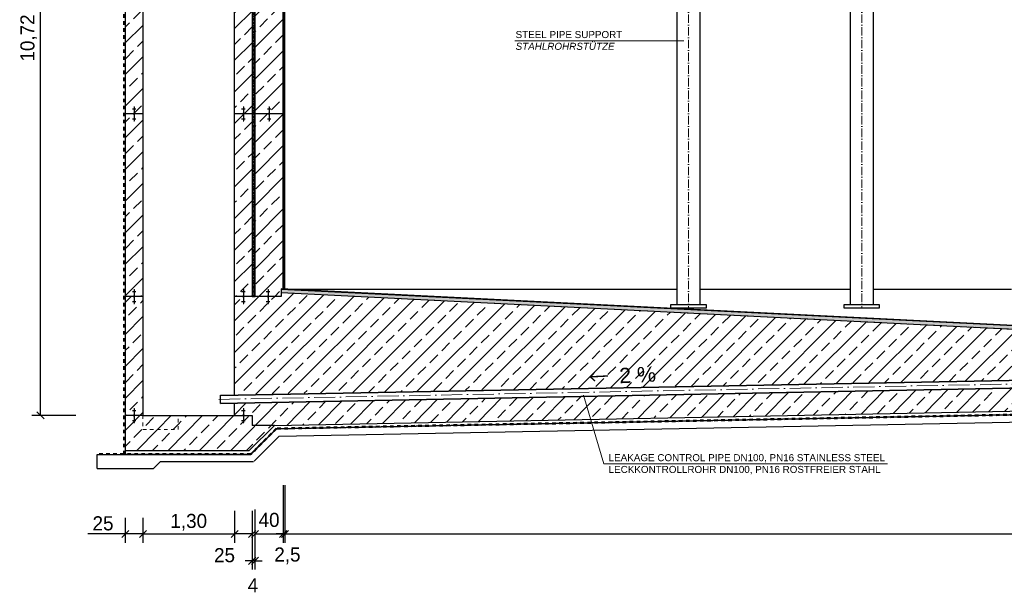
# Model space of a CAD drawing. Header units: millimetres. Extents: x -3395 to 5934498, y -177084 to 63013.
# Tile 30 of 256: x 22126 to 36096, y -50210 to -42050. Entities that reach past the tile are written whole.
import ezdxf

# ---------------------------------------------------------------- set-up
doc = ezdxf.new("R2010")
doc.units = ezdxf.units.MM
doc.linetypes.add('ACAD_ISO10W100', pattern=[18, 12, -3, 0, -3])
doc.linetypes.add('JIS_02_1.0', pattern=[2, 1, -1])
doc.layers.add('Bemaßung', color=7, linetype='Continuous', lineweight=9)
doc.layers.add('Beschriftung', color=7, linetype='Continuous', lineweight=9)
doc.styles.add('LBB3.5M1000', font='isocp.shx', dxfattribs={"height": 3.5})
doc.dimstyles.new('DIN', dxfattribs={"dimtxt": 2.5, "dimasz": 2.5, "dimexe": 1.25, "dimexo": 0.625, "dimtad": 1, "dimtih": 1, "dimdec": 4, "dimdsep": 46, "dimlunit": 6, "dimtxsty": 'Standard', "dimcen": 2.5, "dimadec": 0, "dimazin": 0, "dimtfac": 1, "dimtdec": 4, "dimtmove": 0, "dimatfit": 3, "dimfxl": 0, "dimtvp": 1, "dimtolj": 1, "dimtzin": 0, "dimarcsym": 0})
pattern_1 = [(45, (123584.55, 0), (-224.5064, 224.5064), []), (45, (123809.06, 0), (-224.5064, 224.5064), [158.75, -79.375])]
pattern_2 = [(45.645, (27336.25, -37728.7), (-227.019, 221.965), []), (45.645, (27560.74, -37726.18), (-227.019, 221.965), [158.75, -79.375])]

# ---------------------------------------------------------------- blocks, each defined once
blk = doc.blocks.new('_Oblique')
at = {"color": 0, "linetype": 'ByBlock', "lineweight": -2}
blk.add_line((-0.5, -0.5), (0.5, 0.5), dxfattribs=at)
blk = doc.blocks.new('*D113')
at = {"layer": 'Bemaßung', "color": 0, "lineweight": -2, "transparency": 16777216}
for p, q in [((22924, -36950), (22296, -36950)), ((22421, -47670), (22421, -36950)), ((22924, -47670), (22296, -47670))]:
    blk.add_line(p, q, dxfattribs=at)
at = {"layer": 'DEFPOINTS', "color": 0, "transparency": 16777216}
for p in [(22421, -36950), (23624, -36950), (23624, -47670)]:
    blk.add_point(p, dxfattribs=at)
at = {"layer": 'Bemaßung', "color": 0, "lineweight": -2, "transparency": 16777216, "xscale": 100, "yscale": 100, "zscale": 100}
for p, rotation in [((22421, -36950), 90), ((22421, -47670), 270)]:
    blk.add_blockref('_Oblique', p, dxfattribs=dict(at, rotation=rotation))
at = {"layer": 'Bemaßung', "color": 0, "transparency": 16777216, "insert": (22254, -42310), "char_height": 200, "attachment_point": 5, "rotation": 90}
blk.add_mtext('\\A1;10,72', dxfattribs=at)
blk = doc.blocks.new('*D114')
at = {"layer": 'Bemaßung', "color": 0, "lineweight": -2, "transparency": 16777216}
for p, q in [((25174, -49024), (25174, -49478)), ((23874, -49124), (23874, -49478)), ((23874, -49353), (25174, -49353))]:
    blk.add_line(p, q, dxfattribs=at)
at = {"layer": 'DEFPOINTS', "color": 0, "transparency": 16777216}
for p in [(25174, -48324), (23874, -48424), (25174, -49353)]:
    blk.add_point(p, dxfattribs=at)
at = {"layer": 'Bemaßung', "color": 0, "lineweight": -2, "transparency": 16777216, "xscale": 100, "yscale": 100, "zscale": 100, "rotation": 180}
blk.add_blockref('_Oblique', (23874, -49353), dxfattribs=at)
at = {"layer": 'Bemaßung', "color": 0, "lineweight": -2, "transparency": 16777216, "xscale": 100, "yscale": 100, "zscale": 100}
blk.add_blockref('_Oblique', (25174, -49353), dxfattribs=at)
at = {"layer": 'Bemaßung', "color": 0, "transparency": 16777216, "insert": (24524, -49186), "char_height": 200, "attachment_point": 5}
blk.add_mtext('\\A1;1,30', dxfattribs=at)
blk = doc.blocks.new('*D115')
at = {"layer": 'Bemaßung', "color": 0, "lineweight": -2, "transparency": 16777216}
for p, q in [((25424, -49024), (25424, -49859)), ((25464, -49005), (25464, -49859)), ((25424, -49734), (25324, -49734)), ((25464, -49734), (25424, -49734)), ((25464, -49734), (25564, -49734))]:
    blk.add_line(p, q, dxfattribs=at)
at = {"layer": 'DEFPOINTS', "color": 0, "transparency": 16777216}
for p in [(25424, -48324), (25464, -48305), (25424, -49734)]:
    blk.add_point(p, dxfattribs=at)
at = {"layer": 'Bemaßung', "color": 0, "lineweight": -2, "transparency": 16777216, "xscale": 100, "yscale": 100, "zscale": 100}
blk.add_blockref('_Oblique', (25424, -49734), dxfattribs=at)
at = {"layer": 'Bemaßung', "color": 0, "lineweight": -2, "transparency": 16777216, "xscale": 100, "yscale": 100, "zscale": 100, "rotation": 180}
blk.add_blockref('_Oblique', (25464, -49734), dxfattribs=at)
at = {"layer": 'Bemaßung', "color": 0, "transparency": 16777216, "insert": (25435, -50081), "char_height": 200, "attachment_point": 5}
blk.add_mtext('\\A1;4', dxfattribs=at)
blk = doc.blocks.new('*D116')
at = {"layer": 'Bemaßung', "color": 0, "lineweight": -2, "transparency": 16777216}
for p, q in [((55689, -47361), (55689, -49478)), ((25889, -48662), (25889, -49478)), ((25889, -49353), (55689, -49353))]:
    blk.add_line(p, q, dxfattribs=at)
at = {"layer": 'DEFPOINTS', "color": 0, "transparency": 16777216}
for p in [(55689, -46661), (25889, -47962), (55689, -49353)]:
    blk.add_point(p, dxfattribs=at)
at = {"layer": 'Bemaßung', "color": 0, "lineweight": -2, "transparency": 16777216, "xscale": 100, "yscale": 100, "zscale": 100, "rotation": 180}
blk.add_blockref('_Oblique', (25889, -49353), dxfattribs=at)
at = {"layer": 'Bemaßung', "color": 0, "lineweight": -2, "transparency": 16777216, "xscale": 100, "yscale": 100, "zscale": 100}
blk.add_blockref('_Oblique', (55689, -49353), dxfattribs=at)
at = {"layer": 'Bemaßung', "color": 0, "transparency": 16777216, "insert": (40789, -49186), "char_height": 200, "attachment_point": 5}
blk.add_mtext('\\A1;LI %%c 29,80', dxfattribs=at)
blk = doc.blocks.new('*D707')
at = {"layer": 'Bemaßung', "color": 0, "lineweight": -2, "transparency": 16777216}
for p, q in [((25174, -49024), (25174, -49478)), ((25424, -49024), (25424, -49478)), ((25424, -49353), (25174, -49353))]:
    blk.add_line(p, q, dxfattribs=at)
at = {"layer": 'DEFPOINTS', "color": 0, "transparency": 16777216}
for p in [(25174, -48324), (25424, -48324), (25174, -49353)]:
    blk.add_point(p, dxfattribs=at)
at = {"layer": 'Bemaßung', "color": 0, "lineweight": -2, "transparency": 16777216, "xscale": 100, "yscale": 100, "zscale": 100, "rotation": 180}
blk.add_blockref('_Oblique', (25174, -49353), dxfattribs=at)
at = {"layer": 'Bemaßung', "color": 0, "lineweight": -2, "transparency": 16777216, "xscale": 100, "yscale": 100, "zscale": 100}
blk.add_blockref('_Oblique', (25424, -49353), dxfattribs=at)
at = {"layer": 'Bemaßung', "color": 0, "transparency": 16777216, "insert": (25032, -49655), "char_height": 200, "attachment_point": 5}
blk.add_mtext('\\A1;25', dxfattribs=at)
blk = doc.blocks.new('*D708')
at = {"layer": 'Bemaßung', "color": 0, "lineweight": -2, "transparency": 16777216}
for p, q in [((23624, -49124), (23624, -49478)), ((23874, -49124), (23874, -49478)), ((23624, -49353), (23091, -49353)), ((23874, -49353), (23624, -49353))]:
    blk.add_line(p, q, dxfattribs=at)
at = {"layer": 'DEFPOINTS', "color": 0, "transparency": 16777216}
for p in [(23624, -48424), (23874, -48424), (23874, -49353)]:
    blk.add_point(p, dxfattribs=at)
at = {"layer": 'Bemaßung', "color": 0, "lineweight": -2, "transparency": 16777216, "xscale": 100, "yscale": 100, "zscale": 100, "rotation": 180}
blk.add_blockref('_Oblique', (23624, -49353), dxfattribs=at)
at = {"layer": 'Bemaßung', "color": 0, "lineweight": -2, "transparency": 16777216, "xscale": 100, "yscale": 100, "zscale": 100}
blk.add_blockref('_Oblique', (23874, -49353), dxfattribs=at)
at = {"layer": 'Bemaßung', "color": 0, "transparency": 16777216, "insert": (23308, -49203), "char_height": 200, "attachment_point": 5}
blk.add_mtext('\\A1;25', dxfattribs=at)
blk = doc.blocks.new('*D709')
at = {"layer": 'Bemaßung', "color": 0, "lineweight": -2, "transparency": 16777216}
for p, q in [((25864, -48662), (25864, -49478)), ((25889, -48662), (25889, -49478)), ((25864, -49353), (25764, -49353)), ((25889, -49353), (25864, -49353)), ((25889, -49353), (25989, -49353))]:
    blk.add_line(p, q, dxfattribs=at)
at = {"layer": 'DEFPOINTS', "color": 0, "transparency": 16777216}
for p in [(25864, -47962), (25889, -47962), (25864, -49353)]:
    blk.add_point(p, dxfattribs=at)
at = {"layer": 'Bemaßung', "color": 0, "lineweight": -2, "transparency": 16777216, "xscale": 100, "yscale": 100, "zscale": 100}
blk.add_blockref('_Oblique', (25864, -49353), dxfattribs=at)
at = {"layer": 'Bemaßung', "color": 0, "lineweight": -2, "transparency": 16777216, "xscale": 100, "yscale": 100, "zscale": 100, "rotation": 180}
blk.add_blockref('_Oblique', (25889, -49353), dxfattribs=at)
at = {"layer": 'Bemaßung', "color": 0, "transparency": 16777216, "insert": (25924, -49663), "char_height": 200, "attachment_point": 5}
blk.add_mtext('\\A1;2,5', dxfattribs=at)
blk = doc.blocks.new('*D710')
at = {"layer": 'Bemaßung', "color": 0, "lineweight": -2, "transparency": 16777216}
for p, q in [((25864, -48662), (25864, -49478)), ((25464, -49005), (25464, -49478)), ((25464, -49353), (25864, -49353))]:
    blk.add_line(p, q, dxfattribs=at)
at = {"layer": 'DEFPOINTS', "color": 0, "transparency": 16777216}
for p in [(25864, -47962), (25464, -48305), (25864, -49353)]:
    blk.add_point(p, dxfattribs=at)
at = {"layer": 'Bemaßung', "color": 0, "lineweight": -2, "transparency": 16777216, "xscale": 100, "yscale": 100, "zscale": 100, "rotation": 180}
blk.add_blockref('_Oblique', (25464, -49353), dxfattribs=at)
at = {"layer": 'Bemaßung', "color": 0, "lineweight": -2, "transparency": 16777216, "xscale": 100, "yscale": 100, "zscale": 100}
blk.add_blockref('_Oblique', (25864, -49353), dxfattribs=at)
at = {"layer": 'Bemaßung', "color": 0, "transparency": 16777216, "insert": (25664, -49154), "char_height": 200, "attachment_point": 5}
blk.add_mtext('\\A1;40', dxfattribs=at)

msp = doc.modelspace()

# ---------------------------------------------------------------- hatches: boundary and pattern name
at = {"lineweight": 13}
h = msp.add_hatch(dxfattribs=at)
h.set_pattern_fill('ANSI33', color=256, scale=50, style=0)
h.paths.add_polyline_path([(25424.44271, -37394.77774), (25174.44271, -37394.77774), (25174.44271, -45980.15019), (25294.44362, -45980.15019), (25293.48777, -45980.15019), (25303.48594, -45980.15019), (25304.44179, -45980.15019), (25424.44271, -45980.15019)])
at = {"lineweight": 5}
h = msp.add_hatch(dxfattribs=at)
h.set_pattern_fill('NET3', color=0, scale=10)
h.paths.add_polyline_path([(25464.44271, -38199.77774), (25424.44271, -38199.77774), (25424.44271, -45980.15019), (25464.44271, -45980.15019)])
at = {"lineweight": 13}
h = msp.add_hatch(dxfattribs=at)
h.set_pattern_fill('ANSI33', color=256, scale=50, style=0)
edge = h.paths.add_edge_path()
edge.add_line((23874.44271, -38549.77774), (23759.79524, -38549.77774))
edge.add_arc((23749.44271, -38549.77774), 10.35253, -180, 0, ccw=False)
edge.add_line((23739.09017, -38549.77774), (23624.44271, -38549.77774))
edge.add_line((23624.44271, -38549.77774), (23624.44271, -45980.15019))
edge.add_line((23624.44271, -45980.15019), (23739.09017, -45980.15019))
edge.add_arc((23749.44271, -45980.15019), 10.35253, 0, 180, ccw=False)
edge.add_line((23759.79524, -45980.15019), (23874.44271, -45980.15019))
edge.add_line((23874.44271, -45980.15019), (23874.44271, -38549.77774))
h.paths.add_polyline_path([(23749.44271, -45908.65615), (23749.44271, -45905.13625), (23744.44271, -45905.13625), (23724.44271, -45908.65615)], flags=16)
h.paths.add_polyline_path([(23744.44271, -38642.39121), (23749.44271, -38642.39121), (23749.44271, -38638.8713), (23744.44271, -38638.8713)], flags=16)
h = msp.add_hatch(dxfattribs=at)
h.set_pattern_fill('ANSI33', color=256, scale=50, style=0)
h.set_pattern_definition(pattern_1)
edge = h.paths.add_edge_path()
edge.add_line((25864.44271, -38549.77774), (25464.44271, -38549.77774))
edge.add_line((25464.44271, -38549.77774), (25464.44271, -45980.15019))
edge.add_line((25464.44271, -45980.15019), (25639.09017, -45980.15019))
edge.add_arc((25649.44271, -45980.15019), 10.35253, 0, 180, ccw=False)
edge.add_line((25659.79524, -45980.15019), (25835.44271, -45980.15019))
edge.add_line((25835.44271, -45980.15019), (25835.44271, -45872.07774))
edge.add_line((25835.44271, -45872.07774), (25864.44271, -45873.52774))
edge.add_line((25864.44271, -45873.52774), (25864.44271, -38549.77774))
h.paths.add_polyline_path([(25649.44271, -45908.65615), (25649.44271, -45905.13625), (25644.44271, -45905.13625), (25624.44271, -45908.65615)], flags=16)
h = msp.add_hatch(dxfattribs=at)
h.set_pattern_fill('ANSI33', color=256, scale=50, style=0)
h.set_pattern_definition(pattern_1)
h.paths.add_polyline_path([(25674.44271, -46051.64424), (25649.44271, -46051.64424), (25649.44271, -46055.16414), (25654.44271, -46055.16414)], flags=16)
edge = h.paths.add_edge_path()
edge.add_line((25174.44271, -47374.12393), (38950.63321, -47113.9751))
edge.add_arc((39735.16349, -47266.23479), 799.1688, 123.892191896, 169.016718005, ccw=False)
edge.add_line((39289.5214, -46602.85413), (25835.44271, -45930.15019))
edge.add_line((25835.44271, -45930.15019), (25835.44271, -45980.15019))
edge.add_line((25835.44271, -45980.15019), (25659.79524, -45980.15019))
edge.add_arc((25649.44271, -45980.15019), 10.35253, -180, 0, ccw=False)
edge.add_line((25639.09017, -45980.15019), (25174.44271, -45980.15019))
edge.add_line((25174.44271, -45980.15019), (25174.44271, -47374.12393))
h = msp.add_hatch(dxfattribs=at)
h.set_pattern_fill('ANSI33', color=256, scale=50, style=0)
h.set_pattern_definition(pattern_2)
edge = h.paths.add_edge_path()
edge.add_line((25740.68031, -47810.64692), (25988.16088, -47805.87301))
edge.add_line((25988.16088, -47805.87301), (26036.38445, -47804.94278))
edge.add_line((26036.38445, -47804.94278), (30225.27462, -47724.13902))
edge.add_line((30225.27462, -47724.13902), (30128.30526, -47398.47921))
edge.add_line((30128.30526, -47398.47921), (25174.44271, -47494.0393))
edge.add_line((25174.44271, -47494.0393), (25174.44271, -47669.77774))
edge.add_line((25174.44271, -47669.77774), (24374.44271, -47669.77774))
edge.add_line((24374.44271, -47669.77774), (24374.44271, -47869.77774))
edge.add_line((24374.44271, -47869.77774), (23874.44271, -47869.77774))
edge.add_line((23874.44271, -47869.77774), (23874.44271, -47669.77774))
edge.add_line((23874.44271, -47669.77774), (23874.44271, -45980.15019))
edge.add_line((23874.44271, -45980.15019), (23759.79524, -45980.15019))
edge.add_arc((23749.44271, -45980.15019), 10.35253, -180, 0, ccw=False)
edge.add_line((23739.09017, -45980.15019), (23624.44271, -45980.15019))
edge.add_line((23624.44271, -45980.15019), (23624.44271, -48169.77774))
edge.add_line((23624.44271, -48169.77774), (25381.54949, -48169.77774))
edge.add_line((25381.54949, -48169.77774), (25740.68031, -47810.64692))
h.paths.add_polyline_path([(23749.44271, -46051.64424), (23749.44271, -46055.16414), (23754.44271, -46055.16414), (23774.44271, -46051.64424)], flags=16)
h = msp.add_hatch(dxfattribs=at)
h.set_pattern_fill('ANSI33', color=256, scale=50, style=0)
h.set_pattern_definition(pattern_2)
h.paths.add_polyline_path([(38936.88315, -47228.5616), (30128.30526, -47398.47921), (30225.27462, -47724.13902), (38990.01471, -47555.06705, -0.1046151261)])
h = msp.add_hatch(dxfattribs=at)
h.set_pattern_fill('ANSI33', color=256, scale=50, style=0)
h.set_pattern_definition(pattern_2)
h.paths.add_polyline_path([(24374.44271, -47669.77774), (23874.44271, -47669.77774), (23874.44271, -47869.77774), (24374.44271, -47869.77774)])
at = {"layer": 'Bemaßung', "lineweight": 9}
h = msp.add_hatch(dxfattribs=at)
h.set_pattern_fill('ANSI36', color=256, scale=3)
h.paths.add_polyline_path([(25835.44271, -45880.08773), (25835.44271, -45930.15019), (39289.5214, -46602.85413, -0.0283571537), (39367.44869, -46556.68803)])
h.paths.add_polyline_path([(39651.44271, -46570.88773), (39367.44869, -46556.68803, 0.0283571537), (39289.5214, -46602.85413), (39651.44271, -46620.95019)])

# ---------------------------------------------------------------- linework, layer by layer
for p, q in [((23624.44271, -36949.77774), (23624.44271, -48223.77774)), ((23874.44271, -36949.77774), (23874.44271, -47669.77774)), ((25174.44271, -47379.71803), (25174.44271, -36949.77774)), ((25424.44271, -36949.77774), (25424.44271, -45980.15019)), ((25464.44271, -45980.15019), (25464.44271, -38199.77774)), ((25864.44271, -45873.52774), (25864.44271, -38549.77774)), ((25880.44289, -45874.32775), (25883.44476, -38549.77774)), ((25889.44271, -45874.77774), (25889.44271, -38554.77774)), ((31451.19736, -38604.77774), (31451.19736, -46094.77774)), ((31775.09736, -38604.77774), (31775.09736, -46094.77774)), ((33909.97828, -38604.77774), (33909.97828, -46094.77774)), ((34233.87828, -38604.77774), (34233.87828, -46094.77774)), ((23744.44271, -43287.03958), (23754.44271, -43287.03958)), ((23744.44271, -43290.55949), (23754.44271, -43290.55949)), ((23744.44271, -43294.07939), (23754.44271, -43294.07939)), ((23744.44271, -43297.5993), (23754.44271, -43297.5993)), ((23744.44271, -43301.1192), (23754.44271, -43301.1192)), ((23744.44271, -43304.63911), (23754.44271, -43304.63911)), ((23749.44271, -43286.69286), (23749.44271, -43376.34033)), ((25294.44271, -43287.03958), (25304.44271, -43287.03958)), ((25294.44271, -43290.55949), (25304.44271, -43290.55949)), ((25294.44271, -43294.07939), (25304.44271, -43294.07939)), ((25294.44271, -43297.5993), (25304.44271, -43297.5993)), ((25294.44271, -43301.1192), (25304.44271, -43301.1192)), ((25294.44271, -43304.63911), (25304.44271, -43304.63911)), ((25299.44271, -43286.69286), (25299.44271, -43376.34033)), ((25659.44271, -43287.03958), (25669.44271, -43287.03958)), ((25659.44271, -43290.55949), (25669.44271, -43290.55949)), ((25659.44271, -43294.07939), (25669.44271, -43294.07939)), ((25659.44271, -43297.5993), (25669.44271, -43297.5993)), ((25659.44271, -43301.1192), (25669.44271, -43301.1192)), ((25659.44271, -43304.63911), (25669.44271, -43304.63911)), ((25664.44271, -43286.69286), (25664.44271, -43376.34033)), ((23739.09017, -43386.69286), (23624.44271, -43386.69286)), ((23724.44271, -43315.19882), (23774.44271, -43315.19882)), ((23744.44271, -43308.15901), (23754.44271, -43308.15901)), ((23744.44271, -43311.67892), (23754.44271, -43311.67892)), ((23749.44271, -43397.04539), (23749.44271, -43486.69286)), ((23874.44271, -43386.69286), (23759.79524, -43386.69286)), ((25289.09017, -43386.69286), (25174.44271, -43386.69286)), ((25274.44271, -43315.19882), (25324.44271, -43315.19882)), ((25294.44271, -43308.15901), (25304.44271, -43308.15901)), ((25294.44271, -43311.67892), (25304.44271, -43311.67892)), ((25299.44271, -43397.04539), (25299.44271, -43486.69286)), ((25424.44271, -43386.69286), (25309.79524, -43386.69286)), ((25654.09017, -43386.69286), (25464.44271, -43386.69286)), ((25639.44271, -43315.19882), (25689.44271, -43315.19882)), ((25659.44271, -43308.15901), (25669.44271, -43308.15901)), ((25659.44271, -43311.67892), (25669.44271, -43311.67892)), ((25664.44271, -43397.04539), (25664.44271, -43486.69286)), ((25864.44271, -43386.69286), (25674.79524, -43386.69286)), ((23724.44271, -43458.1869), (23774.44271, -43458.1869)), ((23744.44271, -43461.70681), (23754.44271, -43461.70681)), ((23744.44271, -43465.22671), (23754.44271, -43465.22671)), ((23744.44271, -43468.74662), (23754.44271, -43468.74662)), ((23744.44271, -43472.26652), (23754.44271, -43472.26652)), ((23744.44271, -43475.78643), (23754.44271, -43475.78643)), ((23744.44271, -43479.30633), (23754.44271, -43479.30633)), ((23744.44271, -43482.82624), (23754.44271, -43482.82624)), ((23744.44271, -43486.34614), (23754.44271, -43486.34614)), ((25274.44271, -43458.1869), (25324.44271, -43458.1869)), ((25294.44271, -43461.70681), (25304.44271, -43461.70681)), ((25294.44271, -43465.22671), (25304.44271, -43465.22671)), ((25294.44271, -43468.74662), (25304.44271, -43468.74662)), ((25294.44271, -43472.26652), (25304.44271, -43472.26652)), ((25294.44271, -43475.78643), (25304.44271, -43475.78643)), ((25294.44271, -43479.30633), (25304.44271, -43479.30633)), ((25294.44271, -43482.82624), (25304.44271, -43482.82624)), ((25294.44271, -43486.34614), (25304.44271, -43486.34614)), ((25639.44271, -43458.1869), (25689.44271, -43458.1869)), ((25659.44271, -43461.70681), (25669.44271, -43461.70681)), ((25659.44271, -43465.22671), (25669.44271, -43465.22671)), ((25659.44271, -43468.74662), (25669.44271, -43468.74662)), ((25659.44271, -43472.26652), (25669.44271, -43472.26652)), ((25659.44271, -43475.78643), (25669.44271, -43475.78643)), ((25659.44271, -43479.30633), (25669.44271, -43479.30633)), ((25659.44271, -43482.82624), (25669.44271, -43482.82624)), ((25659.44271, -43486.34614), (25669.44271, -43486.34614)), ((23724.44271, -45908.65615), (23774.44271, -45908.65615)), ((23744.44271, -45880.49691), (23754.44271, -45880.49691)), ((23744.44271, -45884.01682), (23754.44271, -45884.01682)), ((23744.44271, -45887.53672), (23754.44271, -45887.53672)), ((23744.44271, -45891.05663), (23754.44271, -45891.05663)), ((23744.44271, -45894.57653), (23754.44271, -45894.57653)), ((23744.44271, -45898.09644), (23754.44271, -45898.09644)), ((23744.44271, -45901.61634), (23754.44271, -45901.61634)), ((23744.44271, -45905.13625), (23754.44271, -45905.13625)), ((23749.44271, -45880.15019), (23749.44271, -45969.79766)), ((25274.44271, -45908.65615), (25324.44271, -45908.65615)), ((25294.44271, -45880.49691), (25304.44271, -45880.49691)), ((25294.44271, -45884.01682), (25304.44271, -45884.01682)), ((25294.44271, -45887.53672), (25304.44271, -45887.53672)), ((25294.44271, -45891.05663), (25304.44271, -45891.05663)), ((25294.44271, -45894.57653), (25304.44271, -45894.57653)), ((25294.44271, -45898.09644), (25304.44271, -45898.09644)), ((25294.44271, -45901.61634), (25304.44271, -45901.61634)), ((25294.44271, -45905.13625), (25304.44271, -45905.13625)), ((25299.44271, -45880.15019), (25299.44271, -45969.79766)), ((25624.44271, -45908.65615), (25674.44271, -45908.65615)), ((25644.44271, -45880.49691), (25654.44271, -45880.49691)), ((25644.44271, -45884.01682), (25654.44271, -45884.01682)), ((25644.44271, -45887.53672), (25654.44271, -45887.53672)), ((25644.44271, -45891.05663), (25654.44271, -45891.05663)), ((25644.44271, -45894.57653), (25654.44271, -45894.57653)), ((25644.44271, -45898.09644), (25654.44271, -45898.09644)), ((25644.44271, -45901.61634), (25654.44271, -45901.61634)), ((25644.44271, -45905.13625), (25654.44271, -45905.13625)), ((25649.44271, -45880.15019), (25649.44271, -45969.79766)), ((25835.44271, -45872.07774), (25835.44271, -45980.15019)), ((39689.44271, -46564.77774), (25835.44271, -45872.07774)), ((39689.44271, -46572.78773), (25835.44271, -45880.08773)), ((39651.44271, -46620.95019), (25835.44271, -45930.15019)), ((25889.44271, -45874.77774), (31451.19736, -45874.77774)), ((31775.09736, -45874.77774), (33909.97828, -45874.77774)), ((34233.87828, -45874.77774), (36197.49271, -45874.77774)), ((23739.09017, -45980.15019), (23624.44271, -45980.15019)), ((23724.44271, -46051.64424), (23774.44271, -46051.64424)), ((23744.44271, -46055.16414), (23754.44271, -46055.16414)), ((23744.44271, -46058.68405), (23754.44271, -46058.68405)), ((23744.44271, -46062.20395), (23754.44271, -46062.20395)), ((23744.44271, -46065.72385), (23754.44271, -46065.72385)), ((23744.44271, -46069.24376), (23754.44271, -46069.24376)), ((23744.44271, -46072.76366), (23754.44271, -46072.76366)), ((23744.44271, -46076.28357), (23754.44271, -46076.28357)), ((23744.44271, -46079.80347), (23754.44271, -46079.80347)), ((23749.44271, -45990.50273), (23749.44271, -46080.15019)), ((23874.44271, -45980.15019), (23759.79524, -45980.15019)), ((25289.09017, -45980.15019), (25174.44271, -45980.15019)), ((25274.44271, -46051.64424), (25324.44271, -46051.64424)), ((25294.44271, -46055.16414), (25304.44271, -46055.16414)), ((25294.44271, -46058.68405), (25304.44271, -46058.68405)), ((25294.44271, -46062.20395), (25304.44271, -46062.20395)), ((25294.44271, -46065.72385), (25304.44271, -46065.72385)), ((25294.44271, -46069.24376), (25304.44271, -46069.24376)), ((25294.44271, -46072.76366), (25304.44271, -46072.76366)), ((25294.44271, -46076.28357), (25304.44271, -46076.28357)), ((25294.44271, -46079.80347), (25304.44271, -46079.80347)), ((25299.44271, -45990.50273), (25299.44271, -46080.15019)), ((25424.44271, -45980.15019), (25309.79524, -45980.15019)), ((25639.09017, -45980.15019), (25424.44271, -45980.15019)), ((25624.44271, -46051.64424), (25674.44271, -46051.64424)), ((25644.44271, -46055.16414), (25654.44271, -46055.16414)), ((25644.44271, -46058.68405), (25654.44271, -46058.68405)), ((25644.44271, -46062.20395), (25654.44271, -46062.20395)), ((25644.44271, -46065.72385), (25654.44271, -46065.72385)), ((25644.44271, -46069.24376), (25654.44271, -46069.24376)), ((25644.44271, -46072.76366), (25654.44271, -46072.76366)), ((25644.44271, -46076.28357), (25654.44271, -46076.28357)), ((25644.44271, -46079.80347), (25654.44271, -46079.80347)), ((25649.44271, -45990.50273), (25649.44271, -46080.15019)), ((25835.44271, -45980.15019), (25659.79524, -45980.15019)), ((24974.44271, -47383.57604), (39651.44271, -47100.45648)), ((24974.51214, -47387.17537), (39651.44271, -47104.05715)), ((24976.57771, -47494.25545), (39651.44271, -47211.17707)), ((24976.64714, -47497.85478), (39651.44271, -47214.77774)), ((24976.64714, -47497.85478), (24974.44271, -47383.57604)), ((25174.44271, -47669.77774), (25174.44271, -47494.0393)), ((23724.44271, -47598.2837), (23774.44271, -47598.2837)), ((23744.44271, -47570.12446), (23754.44271, -47570.12446)), ((23744.44271, -47573.64436), (23754.44271, -47573.64436)), ((23744.44271, -47577.16427), (23754.44271, -47577.16427)), ((23744.44271, -47580.68417), (23754.44271, -47580.68417)), ((23744.44271, -47584.20408), (23754.44271, -47584.20408)), ((23744.44271, -47587.72398), (23754.44271, -47587.72398)), ((23744.44271, -47591.24389), (23754.44271, -47591.24389)), ((23744.44271, -47594.76379), (23754.44271, -47594.76379)), ((23749.44271, -47569.77774), (23749.44271, -47659.42521)), ((25274.44271, -47598.2837), (25324.44271, -47598.2837)), ((25294.44271, -47570.12446), (25304.44271, -47570.12446)), ((25294.44271, -47573.64436), (25304.44271, -47573.64436)), ((25294.44271, -47577.16427), (25304.44271, -47577.16427)), ((25294.44271, -47580.68417), (25304.44271, -47580.68417)), ((25294.44271, -47584.20408), (25304.44271, -47584.20408)), ((25294.44271, -47587.72398), (25304.44271, -47587.72398)), ((25294.44271, -47591.24389), (25304.44271, -47591.24389)), ((25294.44271, -47594.76379), (25304.44271, -47594.76379)), ((25299.44271, -47569.77774), (25299.44271, -47659.42521)), ((25740.68031, -47810.64692), (39249.61749, -47550.05931)), ((25767.49301, -47854.5449), (39229.30789, -47600.46038)), ((25769.18169, -47858.51307), (39227.68312, -47604.49247)), ((23739.09017, -47669.77774), (23624.44271, -47669.77774)), ((23724.44271, -47741.27178), (23774.44271, -47741.27178)), ((23744.44271, -47744.79169), (23754.44271, -47744.79169)), ((23744.44271, -47748.31159), (23754.44271, -47748.31159)), ((23744.44271, -47751.8315), (23754.44271, -47751.8315)), ((23744.44271, -47755.3514), (23754.44271, -47755.3514)), ((23744.44271, -47758.8713), (23754.44271, -47758.8713)), ((23744.44271, -47762.39121), (23754.44271, -47762.39121)), ((23744.44271, -47765.91111), (23754.44271, -47765.91111)), ((23744.44271, -47769.43102), (23754.44271, -47769.43102)), ((23749.44271, -47680.13027), (23749.44271, -47769.77774)), ((23874.44271, -47669.77774), (23759.79524, -47669.77774)), ((23874.44271, -47669.77774), (25174.44271, -47669.77774)), ((25174.44271, -47669.77774), (25289.09017, -47669.77774)), ((25274.44271, -47741.27178), (25324.44271, -47741.27178)), ((25294.44271, -47744.79169), (25304.44271, -47744.79169)), ((25294.44271, -47748.31159), (25304.44271, -47748.31159)), ((25294.44271, -47751.8315), (25304.44271, -47751.8315)), ((25294.44271, -47755.3514), (25304.44271, -47755.3514)), ((25294.44271, -47758.8713), (25304.44271, -47758.8713)), ((25294.44271, -47762.39121), (25304.44271, -47762.39121)), ((25294.44271, -47765.91111), (25304.44271, -47765.91111)), ((25294.44271, -47769.43102), (25304.44271, -47769.43102)), ((25299.44271, -47680.13027), (25299.44271, -47769.77774)), ((25309.79524, -47669.77774), (25424.44271, -47669.77774)), ((25424.44271, -47669.77774), (25424.44271, -47810.64692)), ((25805.69467, -47963.42144), (39187.06392, -47705.29462)), ((25740.68031, -47810.64692), (25381.54949, -48169.77774)), ((25767.49301, -47854.5449), (25402.26017, -48219.77774)), ((25769.18169, -47858.51307), (25403.91702, -48223.77774)), ((25740.68031, -47810.64692), (25424.44271, -47810.64692)), ((25805.69467, -47963.42144), (25450.5378, -48318.57831)), ((23624.44271, -48169.77774), (25381.54949, -48169.77774)), ((23224.44271, -48223.77774), (25403.91702, -48223.77774)), ((23224.44271, -48423.77774), (23224.44271, -48223.77774)), ((23624.44271, -48219.77774), (25402.26017, -48219.77774)), ((24024.44271, -48423.77774), (24124.44271, -48323.77774)), ((24124.44271, -48323.77774), (25445.33838, -48323.77774)), ((23224.44271, -48423.77774), (24024.44271, -48423.77774))]:
    msp.add_line(p, q)
at = {"linetype": 'JIS_02_1.0', "lineweight": 50, "ltscale": 50}
msp.add_line((23608.33046, -48221.77774), (23608.33046, -37767.40752), dxfattribs=at)
at = {"linetype": 'ACAD_ISO10W100', "lineweight": 18, "ltscale": 10}
for p, q in [((31613.14736, -38554.77774), (31613.14736, -46144.77774)), ((34071.92828, -38554.77774), (34071.92828, -46144.77774))]:
    msp.add_line(p, q, dxfattribs=at)
at = {"linetype": 'JIS_02_1.0', "lineweight": 18, "ltscale": 25}
msp.add_line((39651.64246, -46616.95518), (25835.44271, -45926.1452), dxfattribs=at)
at = {"linetype": 'ACAD_ISO10W100', "lineweight": 18, "ltscale": 25}
msp.add_line((24953.17012, -47441.14702), (39651.44271, -47157.61711), dxfattribs=at)
at = {"linetype": 'JIS_02_1.0', "lineweight": 18, "ltscale": 50}
for p, q in [((23874.44271, -47669.77774), (23874.44271, -47869.77774)), ((24374.44271, -47869.77774), (24374.44271, -47669.77774)), ((23874.44271, -47869.77774), (24374.44271, -47869.77774))]:
    msp.add_line(p, q, dxfattribs=at)
for points in [[(25464.44271, -38199.77774), (25424.44271, -38199.77774), (25424.44271, -45980.15019), (25464.44271, -45980.15019)], [(31863.14736, -46144.77774), (31363.14736, -46144.77774), (31363.14736, -46094.77774), (31863.14736, -46094.77774)], [(34321.92828, -46144.77774), (33821.92828, -46144.77774), (33821.92828, -46094.77774), (34321.92828, -46094.77774)]]:
    msp.add_lwpolyline(points, close=True)
at = {"linetype": 'JIS_02_1.0', "lineweight": 50, "ltscale": 50}
msp.add_lwpolyline([(56515.46901, -46429.73556), (42824.0573, -47128.80903), (42156.08859, -47796.77774), (39422.79682, -47796.77774), (39228.49551, -47602.47643), (25768.33735, -47856.52898), (25403.08859, -48221.77774), (23224.44271, -48221.77774)], dxfattribs=at)
for centre in [(23749.44271, -43386.69286), (25299.44271, -43386.69286), (25664.44271, -43386.69286), (23749.44271, -45980.15019), (25299.44271, -45980.15019), (25649.44271, -45980.15019), (23749.44271, -47669.77774), (25299.44271, -47669.77774)]:
    msp.add_circle(centre, 10.35253)
at = {"layer": 'Beschriftung', "lineweight": 13}
for p, q in [((31546.77863, -42349.77774), (29150.6067, -42349.77774)), ((30413.47756, -48356.19568), (34436.24527, -48356.19568))]:
    msp.add_line(p, q, dxfattribs=at)
at = {"layer": 'Beschriftung'}
msp.add_line((30413.47756, -48356.19568), (30123.12812, -47381.09244), dxfattribs=at)

# ---------------------------------------------------------------- texts
at = {"insert": (30185.05982, -47018.45118), "char_height": 200, "width": 1007.2192783, "attachment_point": 1, "rotation": 2.793914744, "style": 'LBB3.5M1000'}
msp.add_mtext('{\\fSimSun|b0|i0|c134|p2;\\H1.0833x;←\\fSimSun|b0|i0|c0|p2; \\fArial|b0|i0|c0|p34;2 %}', dxfattribs=at)
at = {"layer": 'Beschriftung', "char_height": 100, "attachment_point": 1, "style": 'LBB3.5M1000'}
for s, insert, width in [('{\\fArial|b0|i0|c0|p34;\\C256;STEEL PIPE SUPPORT\\P\\fArial|b0|i1|c0|p34;STAHLROHRSTÜTZE}', (29161.59979, -42211.43707), 1645.4276237), ('{\\fArial|b0|i0|c0|p34;\\C256;LEAKAGE CONTROL PIPE DN100, PN16 STAINLESS STEEL\\PLECKKONTROLLROHR DN100, PN16 ROSTFREIER STAHL}', (30481.5482, -48219.44519), 3975.6889055)]:
    msp.add_mtext(s, dxfattribs=dict(at, insert=insert, width=width))

# ---------------------------------------------------------------- dimensions: what is measured, and where the dimension line sits
at = {"layer": 'Bemaßung'}
dim = msp.add_linear_dim(base=(22420.91871, -36949.77774), p1=(23624.44271, -47669.77774), p2=(23624.44271, -36949.77774), angle=90, text='10,72', dimstyle='DIN', override={"dimscale": 100, "dimtxt": 2, "dimasz": 1, "dimexo": 7, "dimgap": 0.5, "dimtih": 0, "dimdec": 2, "dimzin": 8, "dimlunit": 6, "dimblk1": 'Oblique', "dimblk2": 'Oblique', "dimsah": 1, "dimtmove": 2}, dxfattribs=at)
dim.commit()
dim.dimension.update_dxf_attribs({"geometry": '*D113', "text_midpoint": (22254.25204, -42309.77774)})
for base, p1, p2, text, picture, middle in [((55689.44271, -49353.07956), (25889.44271, -47961.80594), (55689.44271, -46661.41718), 'LI %%c 29,80', '*D116', (40789.44271, -49186.41289)), ((25174.44271, -49353.07956), (23874.44271, -48423.77774), (25174.44271, -48323.77774), '1,30', '*D114', (24524.44271, -49186.41289))]:
    dim = msp.add_linear_dim(base=base, p1=p1, p2=p2, text=text, dimstyle='DIN', override={"dimscale": 100, "dimtxt": 2, "dimasz": 1, "dimexo": 7, "dimgap": 0.5, "dimtih": 0, "dimdec": 2, "dimblk1": 'Oblique', "dimblk2": 'Oblique', "dimsah": 1, "dimtmove": 2}, dxfattribs=at)
    dim.commit()
    dim.dimension.update_dxf_attribs({"geometry": picture, "text_midpoint": middle})
for base, p1, p2, text, override, picture, middle in [((25864.44271, -49353.07956), (25464.44271, -48304.67341), (25864.44271, -47962.28819), '40', {"dimscale": 100, "dimtxt": 2, "dimasz": 1, "dimexo": 7, "dimgap": 0.5, "dimtih": 0, "dimdec": 2, "dimblk1": 'Oblique', "dimblk2": 'Oblique', "dimsah": 1, "dimtmove": 2}, '*D710', (25664.44271, -49153.97817)), ((25864.44271, -49353.07956), (25889.44271, -47961.80594), (25864.44271, -47962.28819), '2,5', {"dimscale": 100, "dimtxt": 2, "dimasz": 1, "dimexo": 7, "dimgap": 0.5, "dimtih": 0, "dimdec": 2, "dimblk1": 'Oblique', "dimblk2": 'Oblique', "dimsah": 1, "dimtmove": 2}, '*D709', (25924.42617, -49662.95383)), ((23874.44271, -49353.07956), (23624.44271, -48423.77774), (23874.44271, -48423.77774), '25', {"dimscale": 100, "dimtxt": 2, "dimasz": 1, "dimexo": 7, "dimgap": 0.5, "dimtih": 0, "dimdec": 2, "dimblk1": 'Oblique', "dimblk2": 'Oblique', "dimsah": 1}, '*D708', (23307.77604, -49353.07956))]:
    dim = msp.add_linear_dim(base=base, p1=p1, p2=p2, angle=180, text=text, dimstyle='DIN', override=override, dxfattribs=at)
    dim.commit()
    dim.dimension.update_dxf_attribs({"geometry": picture, "text_midpoint": middle, "dimtype": 160})
for base, p1, p2, text, picture, middle in [((25174.44271, -49353.07956), (25424.44271, -48323.77774), (25174.44271, -48323.77774), '25', '*D707', (25032.41912, -49655.06279)), ((25424.44271, -49733.9737), (25464.44271, -48304.67341), (25424.44271, -48323.77774), '4', '*D115', (25434.85292, -50081.18203))]:
    dim = msp.add_linear_dim(base=base, p1=p1, p2=p2, text=text, dimstyle='DIN', override={"dimscale": 100, "dimtxt": 2, "dimasz": 1, "dimexo": 7, "dimgap": 0.5, "dimtih": 0, "dimdec": 2, "dimblk1": 'Oblique', "dimblk2": 'Oblique', "dimsah": 1, "dimtmove": 2}, dxfattribs=at)
    dim.commit()
    dim.dimension.update_dxf_attribs({"geometry": picture, "text_midpoint": middle, "dimtype": 160})

doc.saveas('drawing.dxf')
